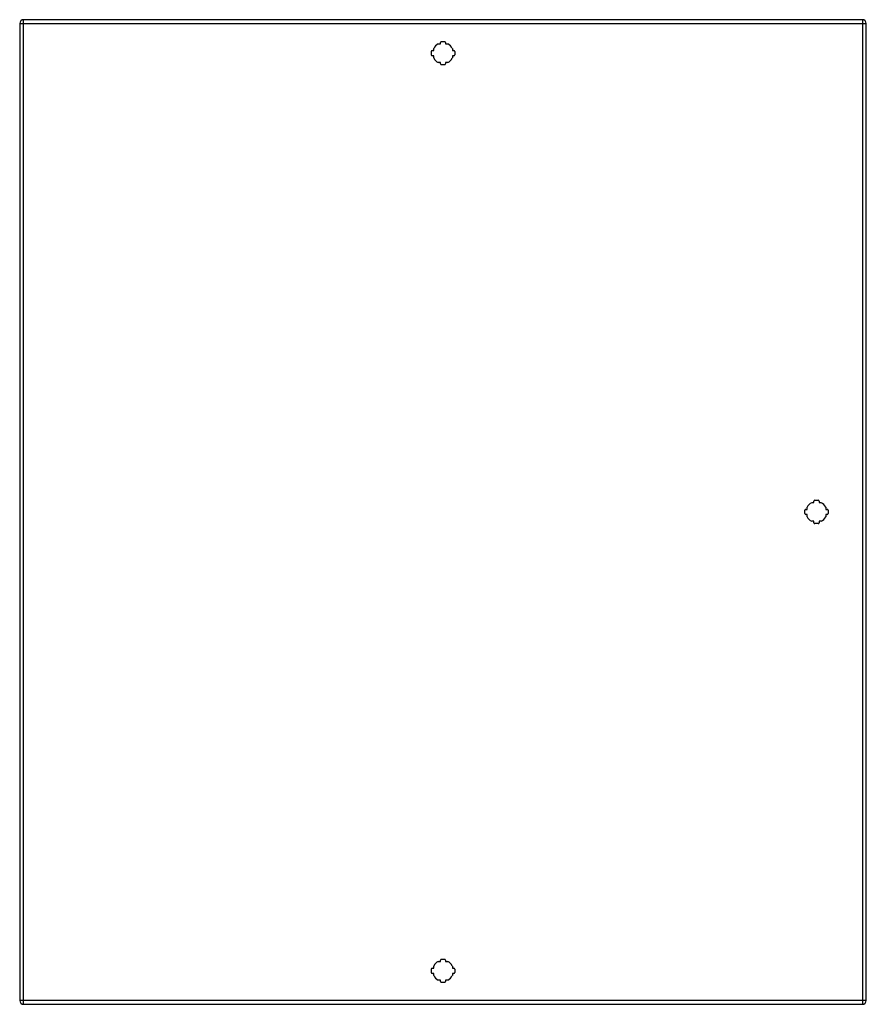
# Model space of a CAD drawing. Header units: inches. Extents: x 42.7 to 78.6, y 11.1 to 52.9.
import ezdxf

# ---------------------------------------------------------------- set-up
doc = ezdxf.new("R2010")
doc.units = ezdxf.units.IN
doc.header["$MEASUREMENT"] = 0
doc.layers.add('Visible Edges(ANSI)', color=7, linetype='Continuous', lineweight=25)
doc.layers.add('Visible Tangent Edges(ANSI)', color=7, linetype='Continuous', lineweight=25)

msp = doc.modelspace()

# ---------------------------------------------------------------- linework, layer by layer
at = {"layer": 'Visible Edges(ANSI)'}
for p, q in [((42.671, 52.709), (42.671, 11.228)), ((78.428, 52.87), (42.832, 52.87)), ((78.589, 11.228), (78.589, 52.709)), ((60.431, 51.842), (60.52, 51.842)), ((60.52, 51.842), (60.52, 51.902)), ((60.559, 51.941), (60.701, 51.941)), ((60.74, 51.902), (60.74, 51.842)), ((60.74, 51.842), (60.829, 51.842)), ((60.135, 51.375), (60.135, 51.517)), ((60.174, 51.556), (60.234, 51.556)), ((60.234, 51.556), (60.234, 51.645)), ((61.026, 51.645), (61.026, 51.556)), ((61.026, 51.556), (61.086, 51.556)), ((61.125, 51.517), (61.125, 51.375)), ((60.234, 51.336), (60.174, 51.336)), ((60.234, 51.247), (60.234, 51.336)), ((60.52, 51.05), (60.431, 51.05)), ((60.52, 50.99), (60.52, 51.05)), ((60.829, 51.05), (60.74, 51.05)), ((60.74, 51.05), (60.74, 50.99)), ((61.086, 51.336), (61.026, 51.336)), ((61.026, 51.336), (61.026, 51.247)), ((60.701, 50.951), (60.559, 50.951)), ((76.275, 32.365), (76.364, 32.365)), ((76.364, 32.365), (76.364, 32.425)), ((76.403, 32.464), (76.545, 32.464)), ((76.584, 32.425), (76.584, 32.365)), ((76.584, 32.365), (76.673, 32.365)), ((75.979, 31.898), (75.979, 32.04)), ((76.018, 32.079), (76.078, 32.079)), ((76.078, 31.859), (76.018, 31.859)), ((76.078, 32.079), (76.078, 32.168)), ((76.078, 31.77), (76.078, 31.859)), ((76.87, 32.168), (76.87, 32.079)), ((76.87, 32.079), (76.93, 32.079)), ((76.93, 31.859), (76.87, 31.859)), ((76.87, 31.859), (76.87, 31.77)), ((76.969, 32.04), (76.969, 31.898)), ((76.364, 31.573), (76.275, 31.573)), ((76.364, 31.513), (76.364, 31.573)), ((76.545, 31.474), (76.403, 31.474)), ((76.673, 31.573), (76.584, 31.573)), ((76.584, 31.573), (76.584, 31.513)), ((60.559, 12.986), (60.701, 12.986)), ((60.135, 12.42), (60.135, 12.562)), ((60.174, 12.601), (60.234, 12.601)), ((60.234, 12.601), (60.234, 12.69)), ((60.431, 12.887), (60.52, 12.887)), ((60.52, 12.887), (60.52, 12.947)), ((60.74, 12.947), (60.74, 12.887)), ((60.74, 12.887), (60.829, 12.887)), ((61.026, 12.69), (61.026, 12.601)), ((61.026, 12.601), (61.086, 12.601)), ((61.125, 12.562), (61.125, 12.42)), ((60.234, 12.381), (60.174, 12.381)), ((60.234, 12.292), (60.234, 12.381)), ((61.026, 12.381), (61.026, 12.292)), ((61.086, 12.381), (61.026, 12.381)), ((60.52, 12.095), (60.431, 12.095)), ((60.52, 12.035), (60.52, 12.095)), ((60.701, 11.996), (60.559, 11.996)), ((60.829, 12.095), (60.74, 12.095)), ((60.74, 12.095), (60.74, 12.035)), ((42.832, 11.067), (78.428, 11.067))]:
    msp.add_line(p, q, dxfattribs=at)
for centre, radius, start, end in [((42.832, 52.709), 0.161, 90, 180), ((78.428, 52.709), 0.161, 0, 90), ((60.63, 51.446), 0.443, 116.7049, 153.2951), ((60.559, 51.902), 0.0394, 90, 180), ((60.701, 51.902), 0.0394, 0, 90), ((60.63, 51.446), 0.443, 26.7049, 63.2951), ((60.174, 51.517), 0.0394, 90, 180), ((61.086, 51.517), 0.0394, 0, 90), ((60.174, 51.375), 0.0394, 180, 270), ((60.63, 51.446), 0.443, 206.7049, 243.2951), ((60.63, 51.446), 0.443, 296.7049, 333.2951), ((61.086, 51.375), 0.0394, 270, 0), ((60.559, 50.99), 0.0394, 180, 270), ((60.701, 50.99), 0.0394, 270, 0), ((76.474, 31.969), 0.443, 116.7049, 153.2951), ((76.403, 32.425), 0.0394, 90, 180), ((76.545, 32.425), 0.0394, 0, 90), ((76.474, 31.969), 0.443, 26.7049, 63.2951), ((76.018, 32.04), 0.0394, 90, 180), ((76.018, 31.898), 0.0394, 180, 270), ((76.93, 32.04), 0.0394, 0, 90), ((76.93, 31.898), 0.0394, 270, 0), ((76.474, 31.969), 0.443, 206.7049, 243.2951), ((76.403, 31.513), 0.0394, 180, 270), ((76.545, 31.513), 0.0394, 270, 0), ((76.474, 31.969), 0.443, 296.7049, 333.2951), ((60.559, 12.947), 0.0394, 90, 180), ((60.701, 12.947), 0.0394, 0, 90), ((60.174, 12.562), 0.0394, 90, 180), ((60.63, 12.491), 0.443, 116.7049, 153.2951), ((60.63, 12.491), 0.443, 26.7049, 63.2951), ((61.086, 12.562), 0.0394, 0, 90), ((60.174, 12.42), 0.0394, 180, 270), ((60.63, 12.491), 0.443, 206.7049, 243.2951), ((60.63, 12.491), 0.443, 296.7049, 333.2951), ((61.086, 12.42), 0.0394, 270, 0), ((60.559, 12.035), 0.0394, 180, 270), ((60.701, 12.035), 0.0394, 270, 0), ((42.832, 11.228), 0.161, 180, 270), ((78.428, 11.228), 0.161, 270, 0)]:
    msp.add_arc(centre, radius, start, end, dxfattribs=at)
at = {"layer": 'Visible Tangent Edges(ANSI)'}
for p, q in [((42.671, 52.709), (42.832, 52.709)), ((42.832, 52.709), (42.832, 52.87)), ((42.832, 52.709), (78.428, 52.709)), ((42.832, 11.228), (42.832, 52.709)), ((78.428, 52.87), (78.428, 52.709)), ((78.428, 52.709), (78.589, 52.709)), ((78.428, 52.709), (78.428, 11.228)), ((42.832, 11.228), (42.671, 11.228)), ((42.832, 11.067), (42.832, 11.228)), ((78.428, 11.228), (42.832, 11.228)), ((78.428, 11.228), (78.428, 11.067)), ((78.589, 11.228), (78.428, 11.228))]:
    msp.add_line(p, q, dxfattribs=at)

doc.saveas('drawing.dxf')
